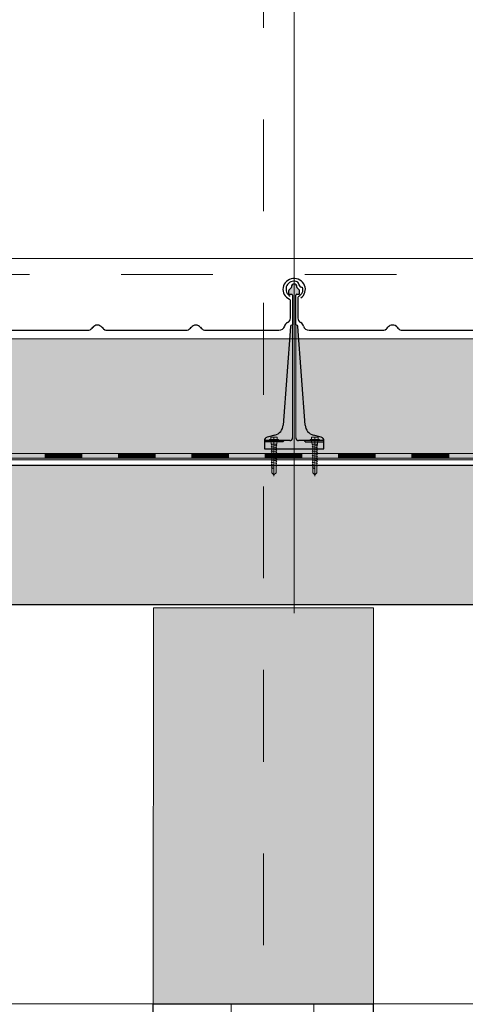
# Model space of a CAD drawing. Header units: metres. Extents: x 1316.5 to 1415.3, y -94.1 to -52.
# Tile 140 of 256: x 1348.1 to 1348.6, y -55.9 to -54.9. Entities that reach past the tile are written whole.
import ezdxf

# ---------------------------------------------------------------- set-up
doc = ezdxf.new("R2010")
doc.units = ezdxf.units.M
doc.header["$PDMODE"] = 65
for name, pattern in [('AUSGEZOGEN', [0]), ('PUNKT2_S9', [0.0015, 0, -0.0015]), ('STRICHLINIE2_S3', [0.055, 0.04, -0.015]), ('STRICHPUNKT2_S5', [0.1, 0.07, -0.01, 0.01, -0.01])]:
    doc.linetypes.add(name, pattern=pattern)
for name, color, linetype, lineweight in [('XR$11$Achsen', 4, 'AUSGEZOGEN', 13), ('XR$11$Ansicht', 1, 'AUSGEZOGEN', 50), ('XR$11$Aufkantung', 4, 'AUSGEZOGEN', 13), ('XR$11$Design', 4, 'AUSGEZOGEN', 13), ('XR$11$Türen', 3, 'AUSGEZOGEN', 18), ('XR$11$V25', 4, 'AUSGEZOGEN', 13), ('XR$11$Wand', 1, 'AUSGEZOGEN', 50), ('XR$12$Maßlinie 1_50', 7, 'AUSGEZOGEN', 25), ('XR$13$Muster', 4, 'AUSGEZOGEN', 13), ('XR$13$Möblierung', 4, 'AUSGEZOGEN', 13), ('XR$13$STANDARD_1', 7, 'AUSGEZOGEN', 25)]:
    doc.layers.add(name, color=color, linetype=linetype, lineweight=lineweight)
doc.styles.add('ARIAL', font='arial.ttf')
doc.dimstyles.new('DIMSTYLE_53', dxfattribs={"dimtxt": 0.125, "dimasz": 0.15, "dimexe": 0, "dimexo": 0, "dimgap": 0.0625, "dimtad": 2, "dimrnd": 0.005, "dimzin": 4, "dimdsep": 46, "dimtxsty": 'ARIAL', "dimblk1": 'ALL_ML_KREIS', "dimblk2": 'ALL_ML_KREIS', "dimsah": 1, "dimcen": 0, "dimclrd": 3, "dimclre": 3, "dimclrt": 3, "dimadec": 0, "dimazin": 0, "dimtfac": 1, "dimtdec": 0, "dimtix": 1, "dimtmove": 2, "dimatfit": 3, "dimfxl": 0, "dimtzin": 0, "dimlwd": 0, "dimlwe": 25, "dimarcsym": 0})

# ---------------------------------------------------------------- blocks, each defined once
blk = doc.blocks.new('MUSTERELEMENT_84')
at = {"layer": 'XR$11$Design', "color": 4, "linetype": 'AUSGEZOGEN', "lineweight": 13, "transparency": 33554687}
for p, q in [((1348.0523, -55.3241), (1348.1322, -55.3241)), ((1348.1322, -55.3241), (1348.2122, -55.3241)), ((1348.1322, -55.3241), (1348.1322, -55.3291)), ((1348.1322, -55.3241), (1348.1322, -55.3291)), ((1348.1322, -55.3251), (1348.1722, -55.3251)), ((1348.1322, -55.3261), (1348.1722, -55.3261)), ((1348.1322, -55.3271), (1348.1722, -55.3271)), ((1348.1722, -55.3241), (1348.1722, -55.3291)), ((1348.2122, -55.3241), (1348.2921, -55.3241)), ((1348.2122, -55.3241), (1348.2122, -55.3291)), ((1348.2122, -55.3241), (1348.2122, -55.3291)), ((1348.2122, -55.3251), (1348.2522, -55.3251)), ((1348.2122, -55.3261), (1348.2522, -55.3261)), ((1348.2122, -55.3271), (1348.2522, -55.3271)), ((1348.2522, -55.3241), (1348.2522, -55.3291)), ((1348.2921, -55.3241), (1348.3721, -55.3241)), ((1348.2921, -55.3241), (1348.2921, -55.3291)), ((1348.2921, -55.3241), (1348.2921, -55.3291)), ((1348.2921, -55.3251), (1348.3321, -55.3251)), ((1348.2921, -55.3261), (1348.3321, -55.3261)), ((1348.2921, -55.3271), (1348.3321, -55.3271)), ((1348.3321, -55.3241), (1348.3321, -55.3291)), ((1348.3721, -55.3241), (1348.452, -55.3241)), ((1348.3721, -55.3241), (1348.3721, -55.3291)), ((1348.3721, -55.3241), (1348.3721, -55.3291)), ((1348.3721, -55.3251), (1348.4121, -55.3251)), ((1348.3721, -55.3261), (1348.4121, -55.3261)), ((1348.3721, -55.3271), (1348.4121, -55.3271)), ((1348.4121, -55.3241), (1348.4121, -55.3291)), ((1348.452, -55.3241), (1348.532, -55.3241)), ((1348.452, -55.3241), (1348.452, -55.3291)), ((1348.452, -55.3241), (1348.452, -55.3291)), ((1348.452, -55.3251), (1348.492, -55.3251)), ((1348.452, -55.3261), (1348.492, -55.3261)), ((1348.452, -55.3271), (1348.492, -55.3271)), ((1348.492, -55.3241), (1348.492, -55.3291)), ((1348.532, -55.3241), (1348.612, -55.3241)), ((1348.532, -55.3241), (1348.532, -55.3291)), ((1348.532, -55.3241), (1348.532, -55.3291)), ((1348.532, -55.3251), (1348.572, -55.3251)), ((1348.532, -55.3261), (1348.572, -55.3261)), ((1348.532, -55.3271), (1348.572, -55.3271)), ((1348.572, -55.3241), (1348.572, -55.3291)), ((1348.0523, -55.3291), (1348.1322, -55.3291)), ((1348.1322, -55.3281), (1348.1722, -55.3281)), ((1348.1322, -55.3291), (1348.2122, -55.3291)), ((1348.2122, -55.3281), (1348.2522, -55.3281)), ((1348.2122, -55.3291), (1348.2921, -55.3291)), ((1348.2921, -55.3281), (1348.3321, -55.3281)), ((1348.2921, -55.3291), (1348.3721, -55.3291)), ((1348.3721, -55.3281), (1348.4121, -55.3281)), ((1348.3721, -55.3291), (1348.452, -55.3291)), ((1348.452, -55.3281), (1348.492, -55.3281)), ((1348.452, -55.3291), (1348.532, -55.3291)), ((1348.532, -55.3281), (1348.572, -55.3281)), ((1348.532, -55.3291), (1348.612, -55.3291))]:
    blk.add_line(p, q, dxfattribs=at)
blk = doc.blocks.new('NSY101')
at = {"color": 0, "linetype": 'ByBlock', "lineweight": -2}
blk.add_circle((0, 0), 0.005, dxfattribs=at)
blk = doc.blocks.new('U7_2')
at = {"linetype": 'AUSGEZOGEN', "transparency": 33554687}
for p, q in [((-5, 1.97), (-5, 1.17)), ((-4.9, 2.07), (4.9, 2.07)), ((-4.9, 1.07), (4.9, 1.07)), ((-3.5, 3.87), (-3.5, 2.27)), ((-3.46, 0.82), (-2.94, -2.1)), ((-3.3, 4.07), (-0.2, 4.07)), ((0, 3.87), (0, 2.07)), ((0.2, 4.07), (3.3, 4.07)), ((3.46, 0.82), (2.94, -2.1)), ((3.5, 3.87), (3.5, 2.27)), ((5, 1.97), (5, 1.17)), ((-2.33, -2.93), (-3, -3.2)), ((0, -2.99), (-3, -3.2)), ((-3, -3.2), (-2.33, -3.68)), ((3, -4.1), (-3, -5.15)), ((-2.33, -4.89), (-3, -5.15)), ((-3, -5.15), (-2.33, -5.63)), ((3, -6.05), (-3, -7.1)), ((-2.33, -6.84), (-3, -7.1)), ((-3, -7.1), (-2.33, -7.58)), ((3, -8), (-3, -9.05)), ((-2.84, -2.18), (2.84, -2.18)), ((-2.77, -2.18), (-2.75, -2.35)), ((-2.33, -2.73), (-2.33, -2.93)), ((-2.33, -3.68), (-2.33, -4.89)), ((-2.33, -5.63), (-2.33, -6.84)), ((-2.33, -7.58), (-2.33, -8.79)), ((2.32, -2.73), (2.32, -3.91)), ((2.32, -3.91), (3, -4.1)), ((3, -4.1), (2.32, -4.65)), ((2.32, -4.65), (2.32, -5.86)), ((2.32, -5.86), (3, -6.05)), ((3, -6.05), (2.32, -6.6)), ((2.32, -6.6), (2.32, -7.81)), ((2.32, -7.81), (3, -8)), ((3, -8), (2.32, -8.55)), ((2.32, -8.55), (2.32, -9.76)), ((2.77, -2.18), (2.75, -2.35)), ((-2.33, -8.79), (-3, -9.05)), ((-3, -9.05), (-2.33, -9.53)), ((3, -9.95), (-3, -11)), ((-2.33, -10.74), (-3, -11)), ((-3, -11), (-2.33, -11.48)), ((3, -11.9), (-3, -12.95)), ((-2.33, -12.69), (-3, -12.95)), ((-3, -12.95), (-2.33, -13.43)), ((3, -13.85), (-3, -14.9)), ((-2.33, -14.64), (-3, -14.9)), ((-3, -14.9), (-2.33, -15.38)), ((3, -15.8), (-3, -16.85)), ((-2.33, -16.59), (-3, -16.85)), ((-3, -16.85), (-2.33, -17.33)), ((-2.33, -9.53), (-2.33, -10.74)), ((-2.33, -11.48), (-2.33, -12.69)), ((-2.33, -13.43), (-2.33, -14.64)), ((-2.33, -15.38), (-2.33, -16.59)), ((2.32, -9.76), (3, -9.95)), ((3, -9.95), (2.32, -10.5)), ((2.32, -10.5), (2.32, -11.71)), ((2.32, -11.71), (3, -11.9)), ((3, -11.9), (2.32, -12.45)), ((2.32, -12.45), (2.32, -13.66)), ((2.32, -13.66), (3, -13.85)), ((3, -13.85), (2.32, -14.4)), ((2.32, -14.4), (2.32, -15.61)), ((2.32, -15.61), (3, -15.8)), ((3, -15.8), (2.32, -16.35)), ((2.32, -16.35), (2.32, -17.33)), ((3, -17.75), (-3, -18.8)), ((-2.3, -18.53), (-3, -18.8)), ((-3, -18.8), (-2.28, -19.31)), ((3, -19.7), (-3, -20.75)), ((-2.26, -20.47), (-3, -20.75)), ((-3, -20.75), (-2.24, -21.28)), ((-2.33, -17.33), (-2.3, -18.53)), ((-2.28, -19.31), (-2.26, -20.47)), ((-2.24, -21.28), (-2.23, -22.18)), ((-2.23, -22.18), (-2.23, -27.06)), ((0, -24.04), (0, -28.93)), ((2.61, -21.73), (0.4, -22.03)), ((2.23, -22.07), (2.22, -22.18)), ((2.22, -22.18), (2.22, -27.06)), ((2.61, -21.73), (2.23, -22.07)), ((2.26, -20.3), (2.24, -21.58)), ((2.24, -21.58), (2.61, -21.73)), ((3, -19.7), (2.26, -20.3)), ((2.3, -18.32), (2.28, -19.5)), ((2.28, -19.5), (3, -19.7)), ((3, -17.75), (2.3, -18.32)), ((2.32, -17.33), (2.32, -17.56)), ((2.32, -17.56), (3, -17.75)), ((-2.23, -27.06), (0, -28.93)), ((2.22, -27.06), (0, -28.93))]:
    blk.add_line(p, q, dxfattribs=at)
at = {"linetype": 'STRICHPUNKT2_S5', "transparency": 33554687}
blk.add_line((0, 3.87), (0, -29.93), dxfattribs=at)
at = {"linetype": 'AUSGEZOGEN', "transparency": 33554687}
for centre, radius, start, end in [((-4.9, 1.97), 0.1, 90, 180), ((-4.9, 1.17), 0.1, 180, 270), ((-3.75, 0.77), 0.3, 10, 90), ((-3.7, 2.27), 0.2, 270, 0), ((-3.3, 3.87), 0.2, 90, 180), ((-0.2, 3.87), 0.2, 0, 90), ((0.2, 3.87), 0.2, 90, 180), ((3.3, 3.87), 0.2, 0, 90), ((3.75, 0.77), 0.3, 90, 170), ((3.7, 2.27), 0.2, 180, 270), ((4.9, 1.97), 0.1, 0, 90), ((4.9, 1.17), 0.1, 270, 0), ((-2.84, -2.08), 0.1, 190, 270), ((-2.65, -2.33), 0.1, 190, 270), ((-2.63, -2.73), 0.3, 0, 90), ((2.62, -2.73), 0.3, 90, 180), ((2.65, -2.33), 0.1, 270, 350), ((2.84, -2.08), 0.1, 270, 350), ((1.11, -24.04), 1.11, 0, 180)]:
    blk.add_arc(centre, radius, start, end, dxfattribs=at)
blk = doc.blocks.new('COMPLEXOBJECT_168')
at = {"transparency": 33554687}
for p, q in [((1348.4077, -55.1542), (1348.4077, -55.1765)), ((1348.8286, -55.1765), (1348.8286, -55.1574)), ((1348.5051, -55.1874), (1348.5058, -55.1866)), ((1348.516, -55.1866), (1348.5166, -55.1874)), ((1348.6124, -55.1874), (1348.613, -55.1866)), ((1348.6233, -55.1866), (1348.6239, -55.1874)), ((1348.7196, -55.1874), (1348.7203, -55.1866)), ((1348.7305, -55.1866), (1348.7311, -55.1874)), ((1348.4199, -55.1898), (1348.5, -55.1898)), ((1348.5218, -55.1898), (1348.6073, -55.1898)), ((1348.629, -55.1898), (1348.7145, -55.1898)), ((1348.7363, -55.1898), (1348.8159, -55.1898))]:
    blk.add_line(p, q, dxfattribs=at)
for centre, major_axis, ratio, start_param, end_param in [((1348.8326, -55.1452), (0.0122, 0), 0.964759, 5.358492, 10.570908), ((1348.4034, -55.145), (0.0087, 0), 0.997606, 1.465877, 4.233579), ((1348.4034, -55.145), (0.00958, 0), 0.905277, 1.310139, 1.634821), ((1348.4049, -55.1399), (0.00384, 0), 0.905277, 0.747625, 1.318651), ((1348.4049, -55.1399), (0.00384, 0), 0.905277, 0.123201, 0.747625), ((1348.413, -55.1395), (0.00428, 0), 0.905277, 3.145413, 3.651819), ((1348.4125, -55.1397), (0.0037, 0), 0.905277, 3.671389, 4.493692), ((1348.4114, -55.1445), (0.00175, 0), 0.905277, 0.122654, 1.403271), ((1348.4033, -55.1452), (0.0099, 0), 0.905277, 5.919137, 6.381942), ((1348.4096, -55.1542), (0.00192, 0), 0.905277, 2.093897, 3.141593), ((1348.4033, -55.1452), (0.0099, 0), 0.905277, 5.291178, 5.919137), ((1348.8266, -55.1574), (0.002, 0), 0.868191, 0, 1.065955), ((1348.4139, -55.1765), (0.00623, 0), 0.905277, 3.141593, 4.18879), ((1348.8221, -55.1765), (0.0065, 0), 0.868191, 5.235988, 6.283185), ((1348.4077, -55.1863), (0.00623, 0), 0.905277, 0.184767, 1.047198), ((1348.42, -55.1842), (0.00623, 0), 0.905277, 3.32636, 4.712389), ((1348.5, -55.1842), (0.00623, 0), 0.905277, 4.712389, 5.67232), ((1348.5109, -55.1898), (0.00623, 0), 0.905277, 0.610865, 2.530727), ((1348.5218, -55.1842), (0.00623, 0), 0.905277, 3.752458, 4.712389), ((1348.6073, -55.1842), (0.00623, 0), 0.905277, 4.712389, 5.67232), ((1348.6181, -55.1898), (0.00623, 0), 0.905277, 0.610865, 2.530727), ((1348.629, -55.1842), (0.00623, 0), 0.905277, 3.752458, 4.712389), ((1348.7145, -55.1842), (0.00623, 0), 0.905277, 4.712389, 5.67232), ((1348.7254, -55.1898), (0.00623, 0), 0.905277, 0.610865, 2.530727), ((1348.7363, -55.1842), (0.00623, 0), 0.905277, 3.752458, 4.712389), ((1348.8159, -55.1842), (0.0065, 0), 0.868191, 4.712389, 6.098418), ((1348.8286, -55.1863), (0.0065, 0), 0.868191, 2.094395, 2.956825)]:
    blk.add_ellipse(centre, major_axis=major_axis, ratio=ratio, start_param=start_param, end_param=end_param, dxfattribs=at)
blk = doc.blocks.new('COMPLEXOBJECT_179')
at = {"transparency": 33554687}
for p, q in [((1347.9787, -55.1542), (1347.9787, -55.1765)), ((1348.3996, -55.1765), (1348.3996, -55.1574)), ((1348.0761, -55.1874), (1348.0768, -55.1866)), ((1348.087, -55.1866), (1348.0876, -55.1874)), ((1348.1834, -55.1874), (1348.184, -55.1866)), ((1348.1943, -55.1866), (1348.1949, -55.1874)), ((1348.2906, -55.1874), (1348.2913, -55.1866)), ((1348.3015, -55.1866), (1348.3021, -55.1874)), ((1347.9909, -55.1899), (1348.071, -55.1898)), ((1348.0928, -55.1898), (1348.1783, -55.1899)), ((1348.2, -55.1899), (1348.2855, -55.1899)), ((1348.3073, -55.1899), (1348.3869, -55.1899))]:
    blk.add_line(p, q, dxfattribs=at)
for centre, major_axis, ratio, start_param, end_param in [((1348.4036, -55.1452), (0.0122, 0), 0.964759, 5.358492, 10.570908), ((1347.9744, -55.145), (0.0087, 0), 0.997606, 1.465877, 4.233579), ((1347.9744, -55.145), (0.00958, 0), 0.905277, 1.310139, 1.634821), ((1347.9759, -55.1399), (0.00384, 0), 0.905277, 0.747625, 1.318651), ((1347.9759, -55.1399), (0.00384, 0), 0.905277, 0.123201, 0.747625), ((1347.984, -55.1395), (0.00428, 0), 0.905277, 3.145413, 3.651819), ((1347.9835, -55.1397), (0.0037, 0), 0.905277, 3.671389, 4.493692), ((1347.9824, -55.1445), (0.00175, 0), 0.905277, 0.122654, 1.403271), ((1347.9743, -55.1452), (0.0099, 0), 0.905277, 5.919137, 6.381942), ((1347.9806, -55.1542), (0.00192, 0), 0.905277, 2.093897, 3.141593), ((1347.9743, -55.1452), (0.0099, 0), 0.905277, 5.291178, 5.919137), ((1348.3976, -55.1575), (0.002, 0), 0.868191, 0, 1.065955), ((1347.9849, -55.1765), (0.00623, 0), 0.905277, 3.141593, 4.18879), ((1348.3931, -55.1765), (0.0065, 0), 0.868191, 5.235988, 6.283185), ((1347.9787, -55.1863), (0.00623, 0), 0.905277, 0.184767, 1.047198), ((1347.991, -55.1842), (0.00623, 0), 0.905277, 3.32636, 4.712389), ((1348.071, -55.1842), (0.00623, 0), 0.905277, 4.712389, 5.67232), ((1348.0819, -55.1898), (0.00623, 0), 0.905277, 0.610865, 2.530727), ((1348.0928, -55.1842), (0.00623, 0), 0.905277, 3.752458, 4.712389), ((1348.1783, -55.1842), (0.00623, 0), 0.905277, 4.712389, 5.67232), ((1348.1891, -55.1899), (0.00623, 0), 0.905277, 0.610865, 2.530727), ((1348.2, -55.1842), (0.00623, 0), 0.905277, 3.752458, 4.712389), ((1348.2855, -55.1842), (0.00623, 0), 0.905277, 4.712389, 5.67232), ((1348.2964, -55.1899), (0.00623, 0), 0.905277, 0.610865, 2.530727), ((1348.3073, -55.1842), (0.00623, 0), 0.905277, 3.752458, 4.712389), ((1348.3869, -55.1842), (0.0065, 0), 0.868191, 4.712389, 6.098418), ((1348.3996, -55.1863), (0.0065, 0), 0.868191, 2.094395, 2.956825)]:
    blk.add_ellipse(centre, major_axis=major_axis, ratio=ratio, start_param=start_param, end_param=end_param, dxfattribs=at)
blk = doc.blocks.new('ALL_ML_KREIS')
at = {"color": 0, "linetype": 'ByBlock', "lineweight": -2}
for p, q in [((0, -0.5), (0, 0.5)), ((-1, 0), (0.5, 0))]:
    blk.add_line(p, q, dxfattribs=at)
blk.add_circle((0, 0), 0.15, dxfattribs=at)
blk = doc.blocks.new('*D764')
at = {"layer": 'DEFPOINTS', "color": 3, "linetype": 'AUSGEZOGEN', "lineweight": 25, "transparency": 33554687}
for p in [(1361.1501, -55.5733), (1342.7701, -56.5768), (1342.7701, -64.661)]:
    blk.add_point(p, dxfattribs=at)
at = {"layer": 'XR$12$Maßlinie 1_50', "color": 3, "linetype": 'AUSGEZOGEN', "lineweight": -2, "transparency": 33554687}
for p, q in [((1342.7701, -64.361), (1342.7701, -64.661)), ((1361.1501, -64.361), (1361.1501, -64.661)), ((1342.7701, -64.661), (1361.1501, -64.661))]:
    blk.add_line(p, q, dxfattribs=at)
at = {"layer": 'XR$12$Maßlinie 1_50', "color": 3, "linetype": 'AUSGEZOGEN', "lineweight": 25, "transparency": 33554687, "xscale": 0.15, "yscale": 0.15, "zscale": 0.15, "rotation": 180}
blk.add_blockref('ALL_ML_KREIS', (1342.7701, -64.661), dxfattribs=at)
at = {"layer": 'XR$12$Maßlinie 1_50', "color": 3, "linetype": 'AUSGEZOGEN', "lineweight": 25, "transparency": 33554687, "xscale": 0.15, "yscale": 0.15, "zscale": 0.15}
blk.add_blockref('ALL_ML_KREIS', (1361.1501, -64.661), dxfattribs=at)
at = {"layer": 'XR$12$Maßlinie 1_50', "color": 3, "linetype": 'AUSGEZOGEN', "lineweight": 25, "transparency": 33554687, "insert": (1351.9642, -64.5463), "char_height": 0.125, "width": 0.625, "attachment_point": 5, "style": 'ARIAL'}
blk.add_mtext('\\A1;{\\A1;{18.38\\H0.082500;\\S^ ;}}', dxfattribs=at)

msp = doc.modelspace()

# ---------------------------------------------------------------- hatches: boundary and pattern name
at = {"layer": 'XR$11$V25', "transparency": 33554687}
msp.add_hatch(color=253, dxfattribs=at).paths.add_polyline_path([(1348.4332, -55.3064), (1348.4245, -55.3041), (1348.4241, -55.304), (1348.4236, -55.3038), (1348.4232, -55.3036), (1348.4227, -55.3035), (1348.4223, -55.3032), (1348.4218, -55.303), (1348.4214, -55.3028), (1348.421, -55.3025), (1348.4206, -55.3022), (1348.4202, -55.302), (1348.4199, -55.3016), (1348.4195, -55.3013), (1348.4191, -55.301), (1348.4188, -55.3006), (1348.4185, -55.3003), (1348.4182, -55.2999), (1348.4179, -55.2995), (1348.4176, -55.2991), (1348.4174, -55.2987), (1348.4171, -55.2983), (1348.4169, -55.2979), (1348.4167, -55.2974), (1348.4165, -55.297), (1348.4163, -55.2965), (1348.4162, -55.2961), (1348.416, -55.2956), (1348.4159, -55.2951), (1348.4158, -55.2946), (1348.4158, -55.2942), (1348.4157, -55.2937), (1348.4157, -55.2932), (1348.4076, -55.1857), (1348.4076, -55.1856), (1348.4076, -55.1856), (1348.4076, -55.1856), (1348.4076, -55.1855), (1348.4076, -55.1855), (1348.4076, -55.1855), (1348.4076, -55.1854), (1348.4076, -55.1854), (1348.4076, -55.1854), (1348.4076, -55.1853), (1348.4075, -55.1853), (1348.4075, -55.1853), (1348.4075, -55.1853), (1348.4075, -55.1852), (1348.4075, -55.1852), (1348.4075, -55.1852), (1348.4075, -55.1851), (1348.4074, -55.1851), (1348.4074, -55.1851), (1348.4074, -55.1851), (1348.4074, -55.185), (1348.4074, -55.185), (1348.4073, -55.185), (1348.4073, -55.185), (1348.4073, -55.185), (1348.4073, -55.1849), (1348.4072, -55.1849), (1348.4072, -55.1849), (1348.4072, -55.1849), (1348.4072, -55.1849), (1348.4071, -55.1848), (1348.4054, -55.1838), (1348.4054, -55.1514), (1348.4054, -55.1514), (1348.4054, -55.1513), (1348.4054, -55.1513), (1348.4054, -55.1512), (1348.4054, -55.1512), (1348.4054, -55.1511), (1348.4054, -55.1511), (1348.4055, -55.151), (1348.4055, -55.151), (1348.4055, -55.1509), (1348.4055, -55.1509), (1348.4056, -55.1508), (1348.4056, -55.1508), (1348.4056, -55.1508), (1348.4057, -55.1507), (1348.4057, -55.1507), (1348.4057, -55.1506), (1348.4058, -55.1506), (1348.4058, -55.1506), (1348.4059, -55.1506), (1348.4059, -55.1505), (1348.4059, -55.1505), (1348.406, -55.1505), (1348.406, -55.1505), (1348.4061, -55.1504), (1348.4061, -55.1504), (1348.4062, -55.1504), (1348.4062, -55.1504), (1348.4063, -55.1504), (1348.4063, -55.1504), (1348.4064, -55.1504), (1348.4091, -55.1504), (1348.4092, -55.1504), (1348.4092, -55.1504), (1348.4092, -55.1504), (1348.4092, -55.1504), (1348.4093, -55.1504), (1348.4093, -55.1504), (1348.4093, -55.1504), (1348.4093, -55.1504), (1348.4093, -55.1504), (1348.4094, -55.1503), (1348.4094, -55.1503), (1348.4094, -55.1503), (1348.4094, -55.1503), (1348.4095, -55.1503), (1348.4095, -55.1503), (1348.4095, -55.1502), (1348.4095, -55.1502), (1348.4095, -55.1502), (1348.4095, -55.1502), (1348.4096, -55.1502), (1348.4096, -55.1501), (1348.4096, -55.1501), (1348.4096, -55.1501), (1348.4096, -55.1501), (1348.4096, -55.1501), (1348.4096, -55.15), (1348.4096, -55.15), (1348.4096, -55.15), (1348.4096, -55.15), (1348.4096, -55.1499), (1348.4096, -55.1499), (1348.4096, -55.1468), (1348.4096, -55.1468), (1348.4096, -55.1468), (1348.4096, -55.1467), (1348.4096, -55.1467), (1348.4096, -55.1467), (1348.4096, -55.1467), (1348.4096, -55.1466), (1348.4096, -55.1466), (1348.4096, -55.1466), (1348.4096, -55.1466), (1348.4096, -55.1465), (1348.4096, -55.1465), (1348.4096, -55.1465), (1348.4096, -55.1465), (1348.4096, -55.1464), (1348.4095, -55.1464), (1348.4095, -55.1464), (1348.4095, -55.1464), (1348.4095, -55.1464), (1348.4095, -55.1463), (1348.4095, -55.1463), (1348.4095, -55.1463), (1348.4095, -55.1463), (1348.4094, -55.1462), (1348.4094, -55.1462), (1348.4094, -55.1462), (1348.4094, -55.1462), (1348.4094, -55.1462), (1348.4094, -55.1461), (1348.4094, -55.1461), (1348.4093, -55.1461), (1348.4069, -55.1437), (1348.4069, -55.1437), (1348.4069, -55.1437), (1348.4069, -55.1436), (1348.4069, -55.1436), (1348.4068, -55.1436), (1348.4068, -55.1436), (1348.4068, -55.1436), (1348.4068, -55.1435), (1348.4068, -55.1435), (1348.4068, -55.1435), (1348.4068, -55.1435), (1348.4067, -55.1435), (1348.4067, -55.1434), (1348.4067, -55.1434), (1348.4067, -55.1434), (1348.4067, -55.1434), (1348.4067, -55.1433), (1348.4067, -55.1433), (1348.4067, -55.1433), (1348.4067, -55.1433), (1348.4067, -55.1432), (1348.4067, -55.1432), (1348.4066, -55.1432), (1348.4066, -55.1432), (1348.4066, -55.1431), (1348.4066, -55.1431), (1348.4066, -55.1431), (1348.4066, -55.1431), (1348.4066, -55.143), (1348.4066, -55.143), (1348.4066, -55.143), (1348.4066, -55.1424), (1348.4066, -55.1421), (1348.4066, -55.1418), (1348.4065, -55.1415), (1348.4064, -55.1412), (1348.4063, -55.1409), (1348.4061, -55.1407), (1348.4059, -55.1404), (1348.4057, -55.1402), (1348.4055, -55.14), (1348.4052, -55.1399), (1348.405, -55.1397), (1348.4047, -55.1396), (1348.4044, -55.1395), (1348.4041, -55.1394), (1348.4038, -55.1394), (1348.4035, -55.1394), (1348.4032, -55.1394), (1348.4029, -55.1395), (1348.4026, -55.1396), (1348.4023, -55.1397), (1348.402, -55.1399), (1348.4018, -55.14), (1348.4016, -55.1402), (1348.4014, -55.1404), (1348.4012, -55.1407), (1348.401, -55.1409), (1348.4009, -55.1412), (1348.4008, -55.1415), (1348.4007, -55.1418), (1348.4006, -55.1421), (1348.4006, -55.1424), (1348.4006, -55.143), (1348.4006, -55.143), (1348.4006, -55.143), (1348.4006, -55.1431), (1348.4006, -55.1431), (1348.4006, -55.1431), (1348.4006, -55.1431), (1348.4006, -55.1432), (1348.4006, -55.1432), (1348.4006, -55.1432), (1348.4006, -55.1432), (1348.4006, -55.1433), (1348.4006, -55.1433), (1348.4006, -55.1433), (1348.4006, -55.1433), (1348.4006, -55.1434), (1348.4005, -55.1434), (1348.4005, -55.1434), (1348.4005, -55.1434), (1348.4005, -55.1435), (1348.4005, -55.1435), (1348.4005, -55.1435), (1348.4005, -55.1435), (1348.4005, -55.1435), (1348.4004, -55.1436), (1348.4004, -55.1436), (1348.4004, -55.1436), (1348.4004, -55.1436), (1348.4004, -55.1436), (1348.4004, -55.1437), (1348.4004, -55.1437), (1348.4003, -55.1437), (1348.3979, -55.1461), (1348.3979, -55.1461), (1348.3979, -55.1461), (1348.3979, -55.1462), (1348.3979, -55.1462), (1348.3978, -55.1462), (1348.3978, -55.1462), (1348.3978, -55.1462), (1348.3978, -55.1463), (1348.3978, -55.1463), (1348.3978, -55.1463), (1348.3978, -55.1463), (1348.3977, -55.1464), (1348.3977, -55.1464), (1348.3977, -55.1464), (1348.3977, -55.1464), (1348.3977, -55.1464), (1348.3977, -55.1465), (1348.3977, -55.1465), (1348.3977, -55.1465), (1348.3977, -55.1465), (1348.3977, -55.1466), (1348.3977, -55.1466), (1348.3976, -55.1466), (1348.3976, -55.1466), (1348.3976, -55.1467), (1348.3976, -55.1467), (1348.3976, -55.1467), (1348.3976, -55.1467), (1348.3976, -55.1468), (1348.3976, -55.1468), (1348.3976, -55.1468), (1348.3976, -55.1499), (1348.3976, -55.1499), (1348.3976, -55.15), (1348.3976, -55.15), (1348.3976, -55.15), (1348.3976, -55.15), (1348.3977, -55.1501), (1348.3977, -55.1501), (1348.3977, -55.1501), (1348.3977, -55.1501), (1348.3977, -55.1501), (1348.3977, -55.1502), (1348.3977, -55.1502), (1348.3977, -55.1502), (1348.3977, -55.1502), (1348.3978, -55.1502), (1348.3978, -55.1503), (1348.3978, -55.1503), (1348.3978, -55.1503), (1348.3978, -55.1503), (1348.3979, -55.1503), (1348.3979, -55.1503), (1348.3979, -55.1504), (1348.3979, -55.1504), (1348.398, -55.1504), (1348.398, -55.1504), (1348.398, -55.1504), (1348.398, -55.1504), (1348.3981, -55.1504), (1348.3981, -55.1504), (1348.3981, -55.1504), (1348.3981, -55.1504), (1348.4009, -55.1504), (1348.4009, -55.1504), (1348.401, -55.1504), (1348.401, -55.1504), (1348.4011, -55.1504), (1348.4011, -55.1504), (1348.4012, -55.1504), (1348.4012, -55.1505), (1348.4013, -55.1505), (1348.4013, -55.1505), (1348.4014, -55.1505), (1348.4014, -55.1506), (1348.4015, -55.1506), (1348.4015, -55.1506), (1348.4015, -55.1506), (1348.4016, -55.1507), (1348.4016, -55.1507), (1348.4016, -55.1508), (1348.4017, -55.1508), (1348.4017, -55.1508), (1348.4017, -55.1509), (1348.4018, -55.1509), (1348.4018, -55.151), (1348.4018, -55.151), (1348.4018, -55.1511), (1348.4018, -55.1511), (1348.4018, -55.1512), (1348.4019, -55.1512), (1348.4019, -55.1513), (1348.4019, -55.1513), (1348.4019, -55.1514), (1348.4019, -55.1514), (1348.4019, -55.1838), (1348.4001, -55.1848), (1348.4001, -55.1849), (1348.4001, -55.1849), (1348.4001, -55.1849), (1348.4, -55.1849), (1348.4, -55.1849), (1348.4, -55.185), (1348.4, -55.185), (1348.3999, -55.185), (1348.3999, -55.185), (1348.3999, -55.185), (1348.3999, -55.1851), (1348.3998, -55.1851), (1348.3998, -55.1851), (1348.3998, -55.1851), (1348.3998, -55.1852), (1348.3998, -55.1852), (1348.3998, -55.1852), (1348.3997, -55.1853), (1348.3997, -55.1853), (1348.3997, -55.1853), (1348.3997, -55.1853), (1348.3997, -55.1854), (1348.3997, -55.1854), (1348.3997, -55.1854), (1348.3997, -55.1855), (1348.3997, -55.1855), (1348.3997, -55.1855), (1348.3996, -55.1856), (1348.3996, -55.1856), (1348.3996, -55.1856), (1348.3996, -55.1857), (1348.3916, -55.2932), (1348.3916, -55.2937), (1348.3915, -55.2942), (1348.3914, -55.2946), (1348.3913, -55.2951), (1348.3912, -55.2956), (1348.3911, -55.2961), (1348.3909, -55.2965), (1348.3908, -55.297), (1348.3906, -55.2974), (1348.3904, -55.2979), (1348.3901, -55.2983), (1348.3899, -55.2987), (1348.3896, -55.2991), (1348.3894, -55.2995), (1348.3891, -55.2999), (1348.3888, -55.3003), (1348.3885, -55.3006), (1348.3881, -55.301), (1348.3878, -55.3013), (1348.3874, -55.3016), (1348.387, -55.302), (1348.3866, -55.3022), (1348.3862, -55.3025), (1348.3858, -55.3028), (1348.3854, -55.303), (1348.385, -55.3032), (1348.3846, -55.3035), (1348.3841, -55.3036), (1348.3837, -55.3038), (1348.3832, -55.304), (1348.3827, -55.3041), (1348.3741, -55.3064), (1348.3739, -55.3065), (1348.3738, -55.3065), (1348.3736, -55.3066), (1348.3735, -55.3067), (1348.3733, -55.3067), (1348.3732, -55.3068), (1348.373, -55.3069), (1348.3729, -55.307), (1348.3727, -55.3071), (1348.3726, -55.3072), (1348.3725, -55.3073), (1348.3723, -55.3074), (1348.3722, -55.3075), (1348.3721, -55.3077), (1348.372, -55.3078), (1348.3719, -55.3079), (1348.3718, -55.3081), (1348.3717, -55.3082), (1348.3716, -55.3083), (1348.3716, -55.3085), (1348.3715, -55.3086), (1348.3714, -55.3088), (1348.3714, -55.309), (1348.3713, -55.3091), (1348.3713, -55.3093), (1348.3712, -55.3095), (1348.3712, -55.3096), (1348.3712, -55.3098), (1348.3711, -55.31), (1348.3711, -55.3101), (1348.3711, -55.3103), (1348.3711, -55.3189), (1348.4361, -55.3189), (1348.4361, -55.3103), (1348.4361, -55.3101), (1348.4361, -55.31), (1348.4361, -55.3098), (1348.4361, -55.3096), (1348.436, -55.3095), (1348.436, -55.3093), (1348.436, -55.3091), (1348.4359, -55.309), (1348.4358, -55.3088), (1348.4358, -55.3086), (1348.4357, -55.3085), (1348.4356, -55.3083), (1348.4355, -55.3082), (1348.4355, -55.3081), (1348.4354, -55.3079), (1348.4353, -55.3078), (1348.4351, -55.3077), (1348.435, -55.3075), (1348.4349, -55.3074), (1348.4348, -55.3073), (1348.4347, -55.3072), (1348.4345, -55.3071), (1348.4344, -55.307), (1348.4342, -55.3069), (1348.4341, -55.3068), (1348.434, -55.3067), (1348.4338, -55.3067), (1348.4336, -55.3066), (1348.4335, -55.3065), (1348.4333, -55.3065)])
at = {"layer": 'XR$13$Muster', "linetype": 'AUSGEZOGEN', "lineweight": 13, "transparency": 33554687}
h = msp.add_hatch(dxfattribs=at)
h.set_pattern_fill('MUSTER', color=52, scale=0.0675, style=0, pattern_type=2)
h.set_pattern_definition([(0, (0.135, 0.135), (0.0675, 0.0675), [0.0675, -0.0675]), (90, (0.135, 0.135), (-0.0675, 0.0675), [0.0675, -0.0675])])
h.paths.add_polyline_path([(1342.7702, -55.3312), (1361.3302, -55.3312), (1361.3301, -55.1991), (1342.7701, -55.1991)], flags=0)
h = msp.add_hatch(dxfattribs=at)
h.set_pattern_fill('MUSTER', color=3, scale=0.045, angle=90, style=0, pattern_type=2)
h.set_pattern_definition([(90, (-0.09, 0.09), (-0.045, 0.045), [0.045, -0.045]), (180, (-0.09, 0.09), (-0.045, -0.045), [0.045, -0.045])])
h.paths.add_polyline_path([(1348.4901, -55.9241), (1348.2501, -55.9241), (1348.2501, -56.7023), (1348.4901, -56.7023)], flags=0)
at = {"layer": 'XR$13$Möblierung', "linetype": 'AUSGEZOGEN', "lineweight": 13, "true_color": 0xcdb691, "transparency": 33554687}
msp.add_hatch(color=43, dxfattribs=at).paths.add_polyline_path([(1348.4902, -55.4923), (1348.2502, -55.4923), (1348.2501, -55.9241), (1348.4901, -55.9241)])
at = {"layer": 'XR$13$STANDARD_1', "linetype": 'AUSGEZOGEN', "lineweight": 13, "transparency": 33554687}
msp.add_hatch(color=253, dxfattribs=at).paths.add_polyline_path([(1342.7702, -55.4887), (1361.3202, -55.4887), (1361.3202, -55.3367), (1342.7702, -55.3367)])

# ---------------------------------------------------------------- linework, layer by layer
at = {"color": 4, "transparency": 33554687}
for p, q in [((1348.4003, -55.1437), (1348.3979, -55.1461)), ((1348.4006, -55.1424), (1348.4006, -55.143)), ((1348.4066, -55.143), (1348.4066, -55.1424)), ((1348.4093, -55.1461), (1348.4069, -55.1437)), ((1348.3976, -55.1468), (1348.3976, -55.1499)), ((1348.3981, -55.1504), (1348.4009, -55.1504)), ((1348.4064, -55.1504), (1348.4091, -55.1504)), ((1348.4096, -55.1499), (1348.4096, -55.1468)), ((1348.3996, -55.1857), (1348.3916, -55.2932)), ((1348.4157, -55.2932), (1348.4076, -55.1857)), ((1348.3827, -55.3041), (1348.3741, -55.3064)), ((1348.4332, -55.3064), (1348.4245, -55.3041)), ((1348.3916, -55.3111), (1348.3926, -55.3101)), ((1348.3916, -55.3114), (1348.3916, -55.3111)), ((1348.4156, -55.3111), (1348.4146, -55.3101)), ((1348.4156, -55.3114), (1348.4156, -55.3111))]:
    msp.add_line(p, q, dxfattribs=at)
at = {"color": 4, "linetype": 'STRICHLINIE2_S3', "transparency": 33554687}
for p, q in [((1348.3989, -55.3101), (1348.3711, -55.3101)), ((1348.3916, -55.3114), (1348.3711, -55.3114)), ((1348.4361, -55.3101), (1348.4084, -55.3101)), ((1348.4156, -55.3114), (1348.4361, -55.3114))]:
    msp.add_line(p, q, dxfattribs=at)
at = {"color": 4, "transparency": 33554687}
for points in [[(1348.4019, -55.1514), (1348.4019, -55.1838), (1348.4001, -55.1848)], [(1348.4071, -55.1848), (1348.4054, -55.1838), (1348.4054, -55.1514)], [(1348.3711, -55.3103), (1348.3711, -55.3189), (1348.4361, -55.3189), (1348.4361, -55.3103)]]:
    msp.add_lwpolyline(points, dxfattribs=at)
for centre, radius, start, end in [((1348.3996, -55.143), 0.001, 315, 0), ((1348.4036, -55.1424), 0.003, 0, 180), ((1348.4076, -55.143), 0.001, 180, 225), ((1348.3986, -55.1468), 0.001, 135, 180), ((1348.3981, -55.1499), 0.0005, 180, 270), ((1348.4009, -55.1514), 0.001, 0, 90), ((1348.4064, -55.1514), 0.001, 90, 180), ((1348.4091, -55.1499), 0.0005, 270, 0), ((1348.4086, -55.1468), 0.001, 0, 45), ((1348.4006, -55.1857), 0.001, 120, 176.6791), ((1348.4066, -55.1857), 0.001, 3.3209, 60), ((1348.3796, -55.2925), 0.012, 285.0354, 356.6791), ((1348.4276, -55.2925), 0.012, 183.3209, 254.9646), ((1348.3751, -55.3103), 0.004, 105.0354, 180.0351), ((1348.4321, -55.3103), 0.004, 359.9649, 74.9646)]:
    msp.add_arc(centre, radius, start, end, dxfattribs=at)
at = {"color": 4, "linetype": 'STRICHLINIE2_S3', "transparency": 33554687}
for centre, start, end in [((1348.3989, -55.3071), 270, 0), ((1348.4084, -55.3071), 180, 270)]:
    msp.add_arc(centre, 0.003, start, end, dxfattribs=at)
at = {"layer": 'XR$11$Achsen', "color": 1, "linetype": 'STRICHPUNKT2_S5', "lineweight": 13, "transparency": 33554687}
msp.add_line((1348.3701, -62.4601), (1348.3701, -53.8536), dxfattribs=at)
at = {"layer": 'XR$11$Achsen', "color": 35, "linetype": 'AUSGEZOGEN', "lineweight": 13, "transparency": 33554687}
msp.add_line((1348.4037, -55.4983), (1348.4036, -54.6971), dxfattribs=at)
at = {"layer": 'XR$11$Ansicht', "color": 4, "linetype": 'AUSGEZOGEN', "lineweight": 13, "transparency": 33554687}
for p, q in [((1348.2501, -55.9241), (1348.2502, -55.4923)), ((1348.2502, -55.4923), (1348.4902, -55.4923)), ((1348.4901, -55.9241), (1348.4902, -55.4923))]:
    msp.add_line(p, q, dxfattribs=at)
at = {"layer": 'XR$11$Aufkantung', "color": 4, "linetype": 'AUSGEZOGEN', "lineweight": 13, "transparency": 33554687}
msp.add_line((1361.5251, -55.1116), (1342.5901, -55.1116), dxfattribs=at)
at = {"layer": 'XR$11$Design', "color": 4, "lineweight": 13, "transparency": 33554687}
for p, q in [((1342.7701, -55.1991), (1361.3218, -55.1991)), ((1342.7702, -55.3312), (1361.3302, -55.3312))]:
    msp.add_line(p, q, dxfattribs=at)
at = {"layer": 'XR$11$Design', "color": 3, "linetype": 'AUSGEZOGEN', "lineweight": 25, "transparency": 33554687}
for p, q in [((1342.7702, -55.3367), (1361.3202, -55.3367)), ((1342.7702, -55.4887), (1361.3202, -55.4887)), ((1348.2501, -55.9241), (1348.4901, -55.9241)), ((1348.2501, -56.7023), (1348.2501, -55.9241)), ((1348.4901, -56.7023), (1348.4901, -55.9241))]:
    msp.add_line(p, q, dxfattribs=at)
at = {"layer": 'XR$11$Türen', "color": 35, "linetype": 'PUNKT2_S9', "lineweight": 13, "transparency": 33554687}
msp.add_line((1346.4151, -55.1291), (1364.8449, -55.1291), dxfattribs=at)
at = {"layer": 'XR$11$V25', "transparency": 33554687}
for p, q in [((1348.4019, -55.1838), (1348.4019, -55.3071)), ((1348.4054, -55.3071), (1348.4054, -55.1838))]:
    msp.add_line(p, q, dxfattribs=at)
at = {"layer": 'XR$11$Wand', "color": 52, "linetype": 'AUSGEZOGEN', "lineweight": 13, "transparency": 33554687}
for p, q in [((1348.2501, -55.9241), (1343.2401, -55.9241)), ((1353.2501, -55.9241), (1348.4901, -55.9241))]:
    msp.add_line(p, q, dxfattribs=at)

# ---------------------------------------------------------------- block references
at = {"transparency": 33554687}
for name in ['COMPLEXOBJECT_179', 'COMPLEXOBJECT_168']:
    msp.add_blockref(name, (0, 0), dxfattribs=at)
at = {"transparency": 33554687, "xscale": 4.999999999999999e-06, "yscale": 4.999999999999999e-06, "zscale": 4.999999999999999e-06}
msp.add_blockref('NSY101', (1348.4036, -55.1898), dxfattribs=at)
at = {"layer": 'XR$11$Design', "color": 4, "linetype": 'AUSGEZOGEN', "lineweight": 13, "transparency": 33554687}
msp.add_blockref('MUSTERELEMENT_84', (0, 0), dxfattribs=at)
at = {"layer": 'XR$11$V25', "color": 4, "linetype": 'AUSGEZOGEN', "lineweight": 13, "transparency": 33554687, "xscale": -0.0009999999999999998, "yscale": 0.00125, "zscale": 0.001}
for p in [(1348.3816, -55.3114), (1348.4261, -55.3114)]:
    msp.add_blockref('U7_2', p, dxfattribs=at)

# ---------------------------------------------------------------- dimensions: what is measured, and where the dimension line sits
at = {"layer": 'XR$12$Maßlinie 1_50', "color": 3, "linetype": 'AUSGEZOGEN', "lineweight": 25, "transparency": 33554687}
dim = msp.add_linear_dim(base=(1361.1501, -64.661), p1=(1342.7701, -64.361), p2=(1361.1501, -64.361), dimstyle='DIMSTYLE_53', override={"dimpost": '<>', "dimclrd": 3, "dimclre": 3, "dimclrt": 3, "dimlwd": 0, "dimlwe": 25}, dxfattribs=at)
dim.commit()
dim.dimension.update_dxf_attribs({"geometry": '*D764', "text_midpoint": (1351.9642, -64.5463), "dimtype": 160})

doc.saveas('drawing.dxf')
